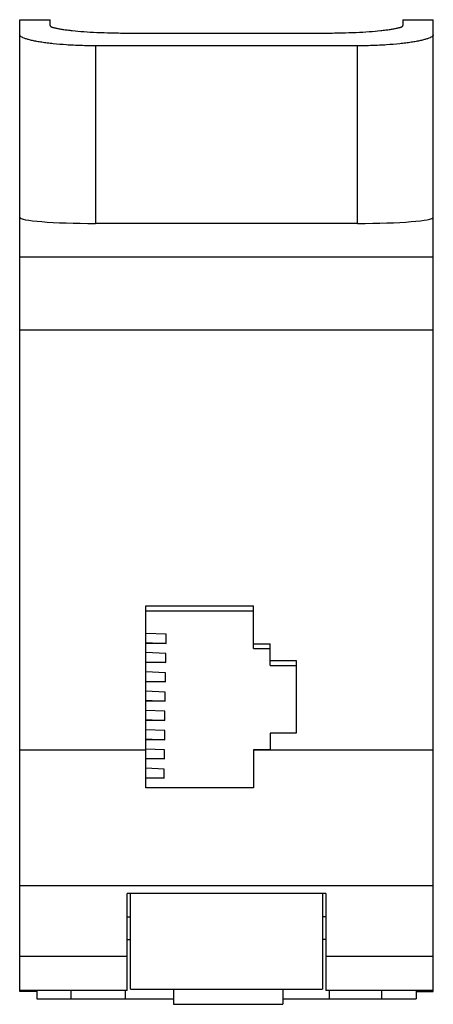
# Model space of a CAD drawing. Header units: millimetres. Extents: x 14.3 to 41.5, y 6.2 to 71.
import ezdxf

# ---------------------------------------------------------------- set-up
doc = ezdxf.new("R2010")
doc.units = ezdxf.units.MM
doc.header["$LTSCALE"] = 5.007036
doc.layers.add('00_COMPONENTS', color=7, linetype='CONTINUOUS')

msp = doc.modelspace()

# ---------------------------------------------------------------- linework, layer by layer
at = {"layer": '00_COMPONENTS', "color": 7, "linetype": 'Continuous'}
for p, q in [((14.288, 7.005), (14.288, 71.03)), ((14.288, 71.03), (16.288, 71.03)), ((16.288, 70.637), (16.288, 71.03)), ((39.528, 71.03), (39.528, 70.637)), ((39.528, 71.03), (41.528, 71.03)), ((41.528, 7.005), (41.528, 71.03)), ((21.288, 70.151), (34.528, 70.151)), ((19.288, 69.307), (19.288, 57.607)), ((36.528, 69.307), (19.288, 69.307)), ((36.528, 57.607), (36.528, 69.307)), ((36.528, 57.607), (19.288, 57.607)), ((14.288, 55.398), (41.528, 55.398)), ((41.528, 50.579), (14.288, 50.579)), ((22.588, 20.415), (22.588, 32.416)), ((22.588, 32.416), (29.688, 32.416)), ((22.588, 32.089), (29.688, 32.089)), ((29.688, 29.59), (29.688, 32.416)), ((23.938, 30.54), (22.588, 30.597)), ((23.938, 29.94), (23.938, 30.54)), ((22.588, 29.997), (23.938, 29.94)), ((23.938, 29.94), (22.588, 29.94)), ((29.688, 29.917), (30.788, 29.917)), ((30.788, 28.49), (30.788, 29.917)), ((23.918, 29.27), (22.588, 29.327)), ((23.918, 28.671), (23.918, 29.27)), ((29.688, 29.59), (30.788, 29.59)), ((22.588, 28.727), (23.918, 28.671)), ((23.918, 28.671), (22.588, 28.671)), ((30.788, 28.817), (32.488, 28.817)), ((32.488, 28.817), (32.488, 24.019)), ((23.897, 28.001), (22.588, 28.057)), ((23.897, 27.401), (23.897, 28.001)), ((30.788, 28.49), (32.488, 28.49)), ((22.588, 27.457), (23.897, 27.401)), ((23.897, 27.401), (22.588, 27.401)), ((23.877, 26.732), (22.588, 26.787)), ((23.877, 26.132), (23.877, 26.732)), ((22.588, 26.187), (23.877, 26.132)), ((23.877, 26.132), (22.588, 26.132)), ((23.857, 25.463), (22.588, 25.517)), ((23.857, 24.863), (23.857, 25.463)), ((22.588, 24.917), (23.857, 24.863)), ((23.857, 24.863), (22.588, 24.863)), ((23.836, 24.194), (22.588, 24.247)), ((23.836, 23.594), (23.836, 24.194)), ((32.488, 24.019), (30.788, 24.019)), ((30.788, 24.019), (30.788, 22.919)), ((22.588, 23.647), (23.836, 23.594)), ((23.836, 23.594), (22.588, 23.594)), ((22.588, 22.903), (14.288, 22.903)), ((23.816, 22.925), (22.588, 22.977)), ((23.816, 22.325), (23.816, 22.925)), ((30.788, 22.919), (29.688, 22.919)), ((29.688, 22.919), (29.688, 20.415)), ((41.528, 22.903), (29.688, 22.903)), ((22.588, 22.377), (23.816, 22.325)), ((23.816, 22.325), (22.588, 22.325)), ((23.795, 21.656), (22.588, 21.707)), ((23.795, 21.056), (23.795, 21.656)), ((22.588, 21.107), (23.795, 21.056)), ((23.795, 21.056), (22.588, 21.056)), ((29.688, 20.415), (22.588, 20.415)), ((14.288, 13.989), (41.528, 13.989)), ((34.458, 13.458), (21.358, 13.458)), ((21.358, 7.078), (21.358, 13.458)), ((21.588, 7.158), (21.588, 13.458)), ((34.228, 13.458), (34.228, 7.158)), ((34.458, 13.458), (34.458, 7.078)), ((21.358, 11.929), (21.588, 11.929)), ((34.458, 11.929), (34.228, 11.929)), ((21.358, 10.428), (21.588, 10.428)), ((34.458, 10.428), (34.228, 10.428)), ((21.358, 9.311), (14.288, 9.311)), ((41.528, 9.311), (34.458, 9.311)), ((21.588, 7.158), (34.228, 7.158)), ((24.408, 7.158), (24.408, 6.158)), ((31.608, 7.158), (31.608, 6.158)), ((21.358, 7.078), (14.288, 7.078)), ((15.418, 7.005), (14.288, 7.005)), ((15.418, 7.078), (15.418, 6.508)), ((15.418, 6.508), (24.408, 6.508)), ((17.668, 6.508), (17.668, 7.078)), ((21.244, 7.078), (21.244, 6.508)), ((31.608, 6.508), (40.398, 6.508)), ((41.528, 7.078), (34.458, 7.078)), ((34.669, 7.078), (34.669, 6.508)), ((38.148, 6.508), (38.148, 7.078)), ((40.398, 7.078), (40.398, 6.508)), ((40.398, 7.005), (41.528, 7.005)), ((24.408, 6.158), (31.608, 6.158))]:
    msp.add_line(p, q, dxfattribs=at)
for centre, start_param, end_param in [((19.288, 58.011), 3.141593, 4.712389), ((36.528, 58.011), -1.570796, 0)]:
    msp.add_ellipse(centre, major_axis=(5, 0), ratio=0.080809, start_param=start_param, end_param=end_param, dxfattribs=at)
for points, knots in [([(16.288, 70.637), (16.288, 70.622), (16.309, 70.598), (16.345, 70.576), (16.387, 70.555), (16.441, 70.535), (16.506, 70.515), (16.583, 70.494), (16.708, 70.464), (16.89, 70.429), (17.142, 70.388), (17.432, 70.349), (17.891, 70.297), (18.541, 70.24), (19.396, 70.19), (20.323, 70.158), (20.962, 70.151), (21.288, 70.151)], [0, 0, 0, 0, 0.009059, 0.01619, 0.025387, 0.036742, 0.050284, 0.066008, 0.083895, 0.126047, 0.17642, 0.234564, 0.299976, 0.450105, 0.621215, 0.80691, 1, 1, 1, 1]), ([(34.528, 70.151), (34.854, 70.151), (35.493, 70.158), (36.421, 70.19), (37.275, 70.24), (37.925, 70.297), (38.384, 70.349), (38.675, 70.388), (38.926, 70.429), (39.109, 70.464), (39.233, 70.494), (39.31, 70.515), (39.375, 70.535), (39.429, 70.555), (39.472, 70.576), (39.507, 70.598), (39.528, 70.622), (39.528, 70.637)], [0, 0, 0, 0, 0.19309, 0.378785, 0.549894, 0.700023, 0.765434, 0.823578, 0.873951, 0.916103, 0.933991, 0.949715, 0.963258, 0.974612, 0.98381, 0.99094, 1, 1, 1, 1]), ([(19.288, 69.307), (18.961, 69.307), (18.32, 69.318), (17.391, 69.363), (16.658, 69.425), (16.117, 69.487), (15.756, 69.538), (15.428, 69.592), (15.138, 69.65), (14.887, 69.709), (14.679, 69.771), (14.514, 69.833), (14.405, 69.888), (14.343, 69.934), (14.312, 69.965), (14.293, 69.997), (14.288, 70.019), (14.288, 70.03)], [0, 0, 0, 0, 0.190962, 0.374582, 0.543782, 0.621017, 0.692369, 0.757231, 0.815034, 0.86533, 0.907741, 0.942048, 0.968254, 0.978453, 0.986903, 0.993905, 1, 1, 1, 1]), ([(41.528, 70.03), (41.528, 70.019), (41.523, 69.997), (41.504, 69.965), (41.473, 69.934), (41.411, 69.888), (41.302, 69.833), (41.138, 69.771), (40.929, 69.709), (40.678, 69.65), (40.388, 69.592), (40.061, 69.538), (39.699, 69.487), (39.159, 69.425), (38.425, 69.363), (37.496, 69.318), (36.855, 69.307), (36.528, 69.307)], [0, 0, 0, 0, 0.006095, 0.013097, 0.021546, 0.031745, 0.05795, 0.092256, 0.134667, 0.184963, 0.242767, 0.307629, 0.378982, 0.456217, 0.625419, 0.80904, 1, 1, 1, 1])]:
    msp.add_open_spline(points, degree=3, knots=knots, dxfattribs=at)

doc.saveas('drawing.dxf')
